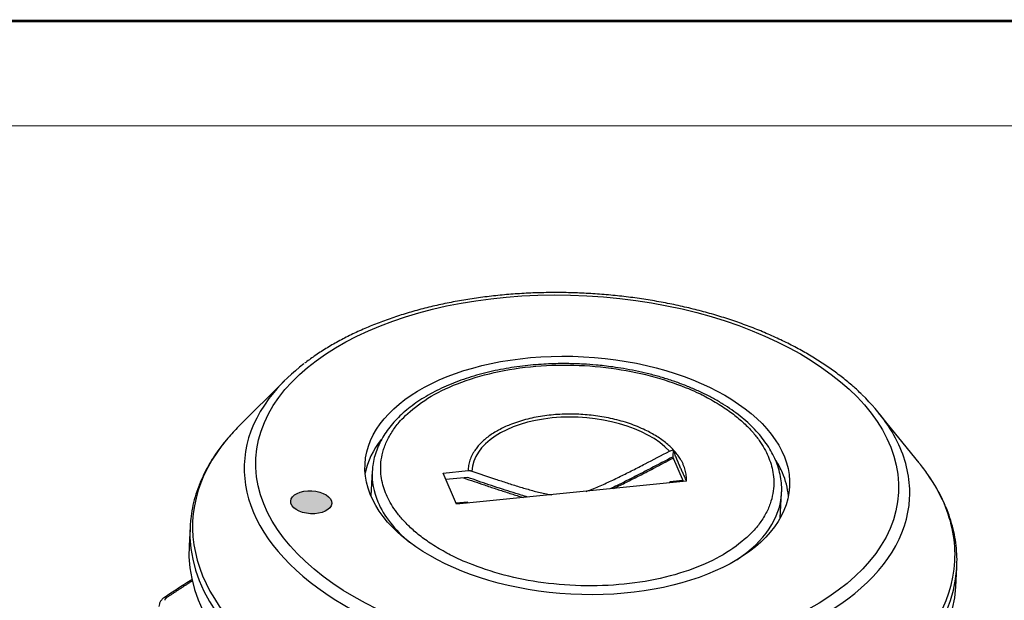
# Model space of a CAD drawing. Header units: millimetres. Extents: x 5128 to 5354, y 6463 to 6624.
# Tile 11 of 12: x 5274 to 5309, y 6602 to 6624. Entities that reach past the tile are written whole.
import ezdxf

# ---------------------------------------------------------------- set-up
doc = ezdxf.new("R2010")
doc.units = ezdxf.units.MM
doc.layers.get('0').update_dxf_attribs({"color": 3})
doc.layers.add('20', color=7, linetype='Continuous', true_color=0xffffff)
doc.layers.add('实线层', color=7, linetype='Continuous', lineweight=30)

msp = doc.modelspace()

# ---------------------------------------------------------------- hatches: boundary and pattern name
at = {"lineweight": 18}
h = msp.add_hatch(color=1, dxfattribs=at)
h.dxf.hatch_style = 1
edge = h.paths.add_edge_path()
edge.add_ellipse((5284.156, 6606.06), major_axis=(-0.749, 0.04), ratio=0.55943, start_angle=0, end_angle=360)

# ---------------------------------------------------------------- linework, layer by layer
at = {"color": 7, "linetype": 'Continuous', "lineweight": 13}
msp.add_lwpolyline([(5127.562, 6623.61, 0.0993, 0.0993, 0), (5354.344, 6623.61, 0.0993, 0.0993, 0)], format="xyseb", dxfattribs=at)
at = {"layer": '20', "color": 7}
for p, q in [((5283.178, 6610.489), (5281.508, 6608.823)), ((5306.328, 6607.493), (5304.846, 6609.327)), ((5297.355, 6607.968), (5297.342, 6607.72)), ((5297.728, 6606.824), (5297.342, 6607.72)), ((5286.381, 6607.19), (5286.333, 6606.296)), ((5288.963, 6607.121), (5289.876, 6607.214)), ((5289.452, 6605.989), (5288.963, 6607.121)), ((5289.862, 6606.965), (5289.065, 6606.885)), ((5297.844, 6606.835), (5289.452, 6605.989)), ((5297.226, 6606.773), (5297.229, 6606.81)), ((5297.713, 6606.859), (5297.229, 6606.81)), ((5297.229, 6606.81), (5297.244, 6606.775)), ((5297.844, 6606.835), (5297.84, 6606.844)), ((5301.261, 6605.496), (5301.309, 6606.39)), ((5289.861, 6606.067), (5289.436, 6606.024)), ((5289.876, 6606.031), (5289.861, 6606.067)), ((5279.738, 6605.18), (5279.701, 6604.477)), ((5307.661, 6602.979), (5307.698, 6603.681))]:
    msp.add_line(p, q, dxfattribs=at)
for centre, major_axis in [((5293.858, 6607.039), (11.716, -0.628)), ((5293.858, 6607.039), (7.739, -0.415)), ((5284.156, 6606.06), (-0.749, 0.04))]:
    msp.add_ellipse(centre, major_axis=major_axis, ratio=0.55943, dxfattribs=at)
for centre, major_axis, ratio, start_param, end_param in [((5293.848, 6606.854), (12.131, -0.65), 0.55943, 2.563626, 2.745937), ((5293.848, 6606.854), (12.131, -0.65), 0.55943, 2.745937, 6.283185), ((5293.848, 6606.854), (12.131, -0.65), 0.55943, 0.41085, 0.570678), ((5293.857, 6607.01), (3.841, -0.206), 0.55943, 0.533879, 3.149419), ((5293.731, 6604.66), (13.896, -0.745), 0.55943, 2.674956, 2.738083), ((5293.848, 6606.854), (12.131, -0.65), 0.55943, 0.270853, 0.41085), ((5293.731, 6604.66), (13.896, -0.745), 0.55943, 2.738083, 6.283185), ((5293.823, 6606.377), (-7.739, 0.415), 0.55943, 5.907655, 6.206696), ((5293.848, 6606.854), (12.131, -0.65), 0.55943, 0, 0.270853), ((5293.823, 6606.377), (-7.739, 0.415), 0.55943, 3.412445, 3.518081), ((5293.731, 6604.66), (13.896, -0.745), 0.55943, 0.409377, 0.466711), ((5293.845, 6606.79), (-7.464, 0.4), 0.55943, 0.000509, 0.266464), ((5293.823, 6606.377), (-7.739, 0.415), 0.55943, 3.218059, 3.412446), ((5293.731, 6604.66), (13.896, -0.745), 0.55943, 0.270853, 0.409377), ((5293.845, 6606.79), (-7.464, 0.4), 0.55943, 2.497682, 3.14161), ((5293.845, 6606.79), (-7.464, 0.4), 0.55943, 0.266464, 0.643946), ((5293.731, 6604.66), (13.896, -0.745), 0.55943, 0, 0.270853), ((5293.718, 6604.43), (13.98, -0.749), 0.55943, 3.141679, 6.27964), ((5293.718, 6604.43), (13.98, -0.749), 0.55943, 3.136083, 3.141679), ((5293.681, 6603.728), (13.98, -0.749), 0.55943, 3.141679, 6.283174), ((5293.718, 6604.43), (13.98, -0.749), 0.55943, 6.27964, 6.283174), ((5278.966, 6602.336), (-0.165, 0.25), 0.486854, 5.724785, 6.281638)]:
    msp.add_ellipse(centre, major_axis=major_axis, ratio=ratio, start_param=start_param, end_param=end_param, dxfattribs=at)
for points, knots in [([(5304.231, 6609.996), (5304.13, 6610.095), (5303.906, 6610.303), (5303.534, 6610.61), (5303.121, 6610.919), (5302.681, 6611.214), (5302.216, 6611.496), (5301.728, 6611.763), (5301.217, 6612.016), (5300.686, 6612.253), (5300.135, 6612.474), (5299.567, 6612.678), (5298.983, 6612.865), (5298.385, 6613.034), (5297.774, 6613.185), (5297.153, 6613.318), (5296.522, 6613.431), (5295.884, 6613.526), (5295.24, 6613.602), (5294.592, 6613.658), (5293.942, 6613.694), (5293.291, 6613.711), (5292.643, 6613.708), (5291.997, 6613.685), (5291.357, 6613.643), (5290.723, 6613.58), (5290.099, 6613.498), (5289.484, 6613.397), (5288.882, 6613.277), (5288.293, 6613.138), (5287.719, 6612.98), (5287.163, 6612.804), (5286.625, 6612.611), (5286.107, 6612.4), (5285.611, 6612.172), (5285.137, 6611.927), (5284.688, 6611.667), (5284.278, 6611.401), (5284.027, 6611.217), (5283.912, 6611.128)], [0, 0, 0, 0, 0.024029, 0.05124, 0.07848, 0.105733, 0.132985, 0.16023, 0.187462, 0.214678, 0.241879, 0.269063, 0.296232, 0.323386, 0.350528, 0.377658, 0.404778, 0.431892, 0.459, 0.486104, 0.513207, 0.54031, 0.567415, 0.594524, 0.621639, 0.648761, 0.675894, 0.703038, 0.730197, 0.757371, 0.784563, 0.811774, 0.839004, 0.866255, 0.893524, 0.920812, 0.948112, 0.975419, 1, 1, 1, 1]), ([(5294.076, 6611.098), (5293.901, 6611.108), (5293.656, 6611.116), (5293.294, 6611.118), (5292.988, 6611.113), (5292.624, 6611.097), (5292.246, 6611.069), (5291.855, 6611.028), (5291.458, 6610.973), (5291.06, 6610.903), (5290.664, 6610.819), (5290.274, 6610.72), (5289.893, 6610.606), (5289.522, 6610.478), (5289.165, 6610.336), (5288.822, 6610.181), (5288.497, 6610.012), (5288.189, 6609.83), (5287.901, 6609.636), (5287.634, 6609.429), (5287.389, 6609.212), (5287.168, 6608.983), (5286.971, 6608.743), (5286.799, 6608.494), (5286.655, 6608.235), (5286.539, 6607.966), (5286.452, 6607.689), (5286.399, 6607.429), (5286.386, 6607.26), (5286.384, 6607.188)], [0, 0, 0, 0, 0.045146, 0.063317, 0.093462, 0.124685, 0.158102, 0.192893, 0.228724, 0.265332, 0.302533, 0.340189, 0.378203, 0.416499, 0.455022, 0.493731, 0.532596, 0.571597, 0.610717, 0.649945, 0.689274, 0.728707, 0.76825, 0.807923, 0.847763, 0.887832, 0.928226, 0.969081, 1, 1, 1, 1]), ([(5301.306, 6606.391), (5301.309, 6606.416), (5301.319, 6606.541), (5301.306, 6606.77), (5301.261, 6607.076), (5301.178, 6607.375), (5301.064, 6607.663), (5300.924, 6607.937), (5300.754, 6608.206), (5300.556, 6608.468), (5300.33, 6608.723), (5300.077, 6608.968), (5299.798, 6609.204), (5299.496, 6609.43), (5299.172, 6609.643), (5298.826, 6609.845), (5298.461, 6610.033), (5298.078, 6610.208), (5297.68, 6610.369), (5297.268, 6610.514), (5296.845, 6610.645), (5296.415, 6610.759), (5295.983, 6610.856), (5295.563, 6610.935), (5295.184, 6610.993), (5294.848, 6611.035), (5294.489, 6611.071), (5294.233, 6611.09), (5294.076, 6611.098)], [0, 0, 0, 0, 0.010982, 0.05332, 0.096655, 0.141148, 0.181564, 0.222211, 0.263056, 0.304052, 0.345147, 0.386296, 0.42746, 0.468608, 0.50971, 0.55075, 0.591714, 0.632582, 0.673329, 0.713915, 0.754272, 0.794272, 0.83365, 0.871755, 0.906441, 0.933752, 0.959463, 1, 1, 1, 1]), ([(5281.103, 6608.379), (5281.042, 6608.311), (5280.883, 6608.122), (5280.653, 6607.805), (5280.417, 6607.428), (5280.215, 6607.043), (5280.048, 6606.652), (5279.915, 6606.256), (5279.818, 6605.855), (5279.762, 6605.512), (5279.748, 6605.301), (5279.745, 6605.226)], [0, 0, 0, 0, 0.072604, 0.197203, 0.321277, 0.444751, 0.567579, 0.689763, 0.81136, 0.932482, 1, 1, 1, 1]), ([(5294.186, 6606.459), (5294.22, 6606.471), (5294.254, 6606.483), (5294.366, 6606.524), (5294.444, 6606.555), (5294.598, 6606.619), (5294.675, 6606.652), (5294.828, 6606.72), (5294.904, 6606.755), (5295.132, 6606.86), (5295.283, 6606.933), (5295.584, 6607.081), (5295.734, 6607.156), (5296.033, 6607.308), (5296.182, 6607.384), (5296.628, 6607.615), (5296.925, 6607.77), (5297.221, 6607.926)], [0, 0, 0, 0, 0.03209, 0.03209, 0.106545, 0.106545, 0.180999, 0.180999, 0.255454, 0.255454, 0.404363, 0.404363, 0.553272, 0.553272, 0.702182, 0.702182, 1, 1, 1, 1]), ([(5297.221, 6607.926), (5297.242, 6607.937), (5297.264, 6607.946), (5297.309, 6607.96), (5297.332, 6607.965), (5297.355, 6607.968)], [0, 0, 0, 0, 0.5, 0.5, 1, 1, 1, 1]), ([(5297.84, 6606.844), (5297.82, 6606.89), (5297.8, 6606.935), (5297.759, 6607.024), (5297.738, 6607.067), (5297.698, 6607.154), (5297.677, 6607.197), (5297.637, 6607.286), (5297.616, 6607.332), (5297.576, 6607.425), (5297.556, 6607.473), (5297.516, 6607.571), (5297.495, 6607.621), (5297.455, 6607.721), (5297.435, 6607.772), (5297.395, 6607.871), (5297.375, 6607.921), (5297.355, 6607.968)], [0, 0, 0, 0, 0.125, 0.125, 0.25, 0.25, 0.375, 0.375, 0.5, 0.5, 0.625, 0.625, 0.75, 0.75, 0.875, 0.875, 1, 1, 1, 1]), ([(5297.351, 6607.721), (5297.08, 6607.578), (5296.809, 6607.436), (5296.402, 6607.225), (5296.267, 6607.155), (5295.995, 6607.015), (5295.858, 6606.946), (5295.585, 6606.808), (5295.448, 6606.74), (5295.228, 6606.633), (5295.146, 6606.593), (5295.062, 6606.554)], [0, 0, 0, 0, 0.357111, 0.357111, 0.535667, 0.535667, 0.714222, 0.714222, 0.892778, 0.892778, 1, 1, 1, 1]), ([(5295.189, 6606.568), (5295.251, 6606.597), (5295.313, 6606.627), (5295.521, 6606.728), (5295.666, 6606.801), (5295.956, 6606.946), (5296.101, 6607.02), (5296.39, 6607.168), (5296.534, 6607.242), (5296.906, 6607.436), (5297.134, 6607.555), (5297.361, 6607.675)], [0, 0, 0, 0, 0.084716, 0.084716, 0.284342, 0.284342, 0.483967, 0.483967, 0.683593, 0.683593, 1, 1, 1, 1]), ([(5289.876, 6607.214), (5289.9, 6607.216), (5289.924, 6607.216), (5289.959, 6607.212), (5289.971, 6607.21), (5289.994, 6607.206), (5290.005, 6607.202), (5290.015, 6607.199)], [0, 0, 0, 0, 0.5, 0.5, 0.75, 0.75, 1, 1, 1, 1]), ([(5290.015, 6607.199), (5290.3, 6607.101), (5290.585, 6607.003), (5291.014, 6606.86), (5291.157, 6606.813), (5291.445, 6606.72), (5291.589, 6606.674), (5291.807, 6606.607), (5291.879, 6606.586), (5292.025, 6606.543), (5292.098, 6606.522), (5292.246, 6606.481), (5292.319, 6606.461), (5292.468, 6606.424), (5292.543, 6606.406), (5292.693, 6606.373), (5292.769, 6606.358), (5292.873, 6606.34), (5292.9, 6606.336), (5292.927, 6606.332)], [0, 0, 0, 0, 0.29967, 0.29967, 0.449506, 0.449506, 0.599341, 0.599341, 0.674258, 0.674258, 0.749176, 0.749176, 0.824094, 0.824094, 0.899011, 0.899011, 0.973929, 0.973929, 1, 1, 1, 1]), ([(5307.275, 6605.95), (5307.244, 6606.023), (5307.15, 6606.228), (5306.972, 6606.563), (5306.795, 6606.858), (5306.679, 6607.019), (5306.654, 6607.053)], [0, 0, 0, 0, 0.192763, 0.547325, 0.903042, 1, 1, 1, 1]), ([(5289.714, 6606.95), (5289.966, 6606.863), (5290.219, 6606.777), (5290.609, 6606.645), (5290.746, 6606.599), (5291.022, 6606.508), (5291.16, 6606.463), (5291.437, 6606.374), (5291.576, 6606.331), (5291.776, 6606.271), (5291.837, 6606.253), (5291.897, 6606.235)], [0, 0, 0, 0, 0.349189, 0.349189, 0.538799, 0.538799, 0.728408, 0.728408, 0.918017, 0.918017, 1, 1, 1, 1]), ([(5292.052, 6606.25), (5291.972, 6606.272), (5291.893, 6606.296), (5291.682, 6606.36), (5291.55, 6606.401), (5291.289, 6606.484), (5291.158, 6606.527), (5290.898, 6606.613), (5290.768, 6606.656), (5290.379, 6606.787), (5290.121, 6606.876), (5289.862, 6606.965)], [0, 0, 0, 0, 0.107243, 0.107243, 0.285794, 0.285794, 0.464346, 0.464346, 0.642897, 0.642897, 1, 1, 1, 1]), ([(5307.692, 6603.652), (5307.699, 6603.726), (5307.711, 6603.936), (5307.698, 6604.281), (5307.652, 6604.686), (5307.57, 6605.091), (5307.456, 6605.487), (5307.35, 6605.773), (5307.286, 6605.925), (5307.275, 6605.95)], [0, 0, 0, 0, 0.096732, 0.271621, 0.446567, 0.62185, 0.797712, 0.966076, 1, 1, 1, 1]), ([(5279.812, 6603.242), (5279.789, 6603.227), (5279.452, 6603.013), (5279.115, 6602.794), (5278.801, 6602.586)], [0, 0, 0, 0, 0.068003, 1, 1, 1, 1]), ([(5278.89, 6602.591), (5278.923, 6602.612), (5278.987, 6602.655), (5279.082, 6602.718), (5279.178, 6602.78), (5279.272, 6602.842), (5279.365, 6602.903), (5279.458, 6602.963), (5279.55, 6603.023), (5279.641, 6603.082), (5279.731, 6603.139), (5279.79, 6603.177), (5279.819, 6603.196)], [0, 0, 0, 0, 0.104116, 0.207371, 0.309766, 0.411301, 0.511975, 0.611788, 0.710741, 0.808833, 0.906064, 1, 1, 1, 1]), ([(5278.801, 6602.586), (5278.774, 6602.568), (5278.722, 6602.527), (5278.658, 6602.45), (5278.614, 6602.358), (5278.603, 6602.292), (5278.602, 6602.258)], [0, 0, 0, 0, 0.230759, 0.477467, 0.736291, 1, 1, 1, 1]), ([(5278.831, 6602.485), (5278.828, 6602.491), (5278.825, 6602.504), (5278.828, 6602.524), (5278.839, 6602.545), (5278.859, 6602.568), (5278.879, 6602.583), (5278.89, 6602.591)], [0, 0, 0, 0, 0.204357, 0.387549, 0.571202, 0.773402, 1, 1, 1, 1])]:
    msp.add_open_spline(points, degree=3, knots=knots, dxfattribs=at)
for points in [[(5286.897, 6606.336), (5283.477, 6614.266), (5297.399, 6615.671), (5300.819, 6607.741)], [(5300.819, 6607.741), (5304.239, 6599.812), (5290.317, 6598.407), (5286.897, 6606.336)]]:
    msp.add_rational_spline(points, [1, 0.333333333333, 0.333333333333, 1], degree=3, dxfattribs=at)
msp.add_rational_spline([(5297.84, 6606.844), (5297.891, 6608.154), (5296.268, 6609.16), (5293.927, 6609.268), (5291.586, 6609.377), (5289.905, 6608.525), (5289.876, 6607.214)], [1, 0.803652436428, 0.803652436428, 1, 0.803652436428, 0.803652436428, 1], degree=3, knots=[0, 0, 0, 0, 0.5, 0.5, 0.5, 1, 1, 1, 1], dxfattribs=at)
for points in [[(5286.325, 6606.317), (5286.327, 6606.327), (5286.329, 6606.338), (5286.331, 6606.349)], [(5301.266, 6605.57), (5301.268, 6605.552), (5301.27, 6605.535), (5301.271, 6605.518)]]:
    msp.add_open_spline(points, degree=3, dxfattribs=at)
at = {"layer": '实线层', "lineweight": 13}
msp.add_line((5141.173, 6619.793), (5350.527, 6619.793), dxfattribs=at)

doc.saveas('drawing.dxf')
